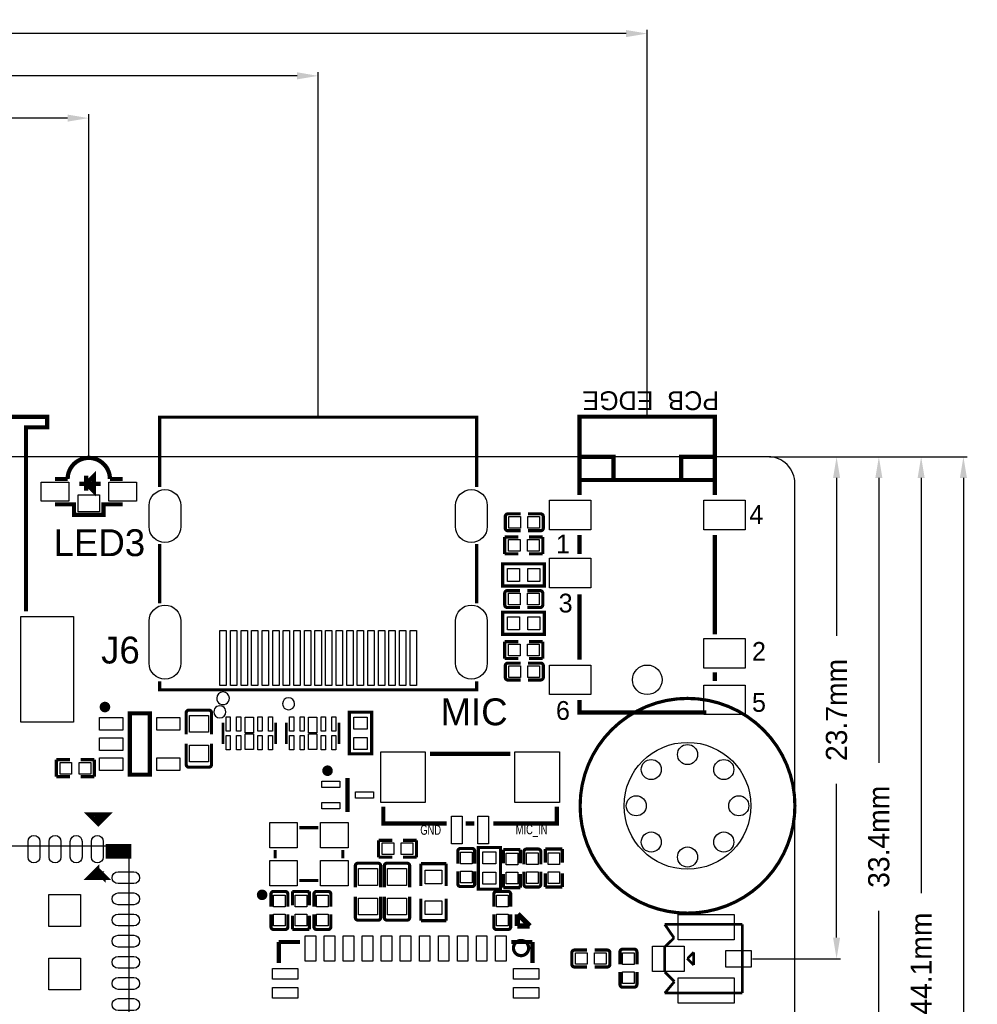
# Model space of a CAD drawing. Extents: x -9 to 263, y -9 to 91.
# Tile 9 of 16: x 68 to 114, y 44 to 91. Entities that reach past the tile are written whole.
import ezdxf
from ezdxf.enums import TextEntityAlignment as Align

# ---------------------------------------------------------------- set-up
doc = ezdxf.new("R2010")
doc.units = 0
doc.header["$MEASUREMENT"] = 0
doc.layers.get('0').update_dxf_attribs({"linetype": 'CONTINUOUS'})
doc.layers.get('Defpoints').update_dxf_attribs({"linetype": 'CONTINUOUS'})
for name, color, linetype in [('OUTLINE', 6, 'CONTINUOUS'), ('SILKSCREEN_TOP', 7, 'CONTINUOUS'), ('TOP', 3, 'CONTINUOUS')]:
    doc.layers.add(name, color=color, linetype=linetype)
doc.dimstyles.get("Standard").update_dxf_attribs({"dimtxt": 0.18, "dimasz": 0.18, "dimexe": 0.18, "dimexo": 0.0625, "dimgap": 0.09, "dimtad": 0, "dimtih": 1, "dimtoh": 1, "dimdec": 4, "dimzin": 0, "dimdsep": 46, "dimtxsty": 'STANDARD', "dimcen": 0.09, "dimadec": 0, "dimazin": 0, "dimtfac": 1, "dimtdec": 4, "dimtofl": 0, "dimtmove": 0, "dimatfit": 3, "dimfxl": 1, "dimtolj": 1, "dimtzin": 0, "dimarcsym": 0})

# ---------------------------------------------------------------- blocks, each defined once
blk = doc.blocks.new('*D20')
at = {"color": 0, "linetype": 'Continuous', "lineweight": -2, "transparency": 16777216}
for p, q in [((0, 68.769), (0, 86.18)), ((71.628, 69.988), (71.628, 86.18)), ((1, 86), (26.667, 86)), ((70.628, 86), (33.333, 86))]:
    blk.add_line(p, q, dxfattribs=at)
at = {"color": 0, "linetype": 'Continuous', "transparency": 16777216}
for points in [[(1, 86.167), (1, 85.833), (0, 86)], [(70.628, 86.167), (70.628, 85.833), (71.628, 86)]]:
    blk.add_solid(points, dxfattribs=at)
at = {"layer": 'Defpoints', "color": 0, "linetype": 'Continuous', "transparency": 16777216}
for p in [(71.628, 86), (71.628, 69.926), (0, 68.707)]:
    blk.add_point(p, dxfattribs=at)
at = {"color": 0, "linetype": 'Continuous', "transparency": 16777216, "insert": (30, 86), "char_height": 1, "attachment_point": 5}
blk.add_mtext('\\A1;71.6mm', dxfattribs=at)
blk = doc.blocks.new('*D21')
at = {"color": 0, "linetype": 'Continuous', "lineweight": -2, "transparency": 16777216}
for p, q in [((0, 68.769), (0, 88.18)), ((82.478, 71.915), (82.478, 88.18)), ((1, 88), (32.5, 88)), ((81.478, 88), (39.5, 88))]:
    blk.add_line(p, q, dxfattribs=at)
at = {"color": 0, "linetype": 'Continuous', "transparency": 16777216}
for points in [[(1, 88.167), (1, 87.833), (0, 88)], [(81.478, 88.167), (81.478, 87.833), (82.478, 88)]]:
    blk.add_solid(points, dxfattribs=at)
at = {"layer": 'Defpoints', "color": 0, "linetype": 'Continuous', "transparency": 16777216}
for p in [(82.478, 88), (82.478, 71.852), (0, 68.707)]:
    blk.add_point(p, dxfattribs=at)
at = {"color": 0, "linetype": 'Continuous', "transparency": 16777216, "insert": (36, 88), "char_height": 1, "attachment_point": 5}
blk.add_mtext('\\A1;82.5mm', dxfattribs=at)
blk = doc.blocks.new('*D22')
at = {"color": 0, "linetype": 'Continuous', "lineweight": -2, "transparency": 16777216}
for p, q in [((0, 68.769), (0, 90.18)), ((1, 90), (38.583, 90)), ((97.044, 90), (45.417, 90)), ((98.044, 71.939), (98.044, 90.18))]:
    blk.add_line(p, q, dxfattribs=at)
at = {"color": 0, "linetype": 'Continuous', "transparency": 16777216}
for points in [[(1, 90.167), (1, 89.833), (0, 90)], [(97.044, 90.167), (97.044, 89.833), (98.044, 90)]]:
    blk.add_solid(points, dxfattribs=at)
at = {"layer": 'Defpoints', "color": 0, "linetype": 'Continuous', "transparency": 16777216}
for p in [(98.044, 90), (98.044, 71.877), (0, 68.707)]:
    blk.add_point(p, dxfattribs=at)
at = {"color": 0, "linetype": 'Continuous', "transparency": 16777216, "insert": (42, 90), "char_height": 1, "attachment_point": 5}
blk.add_mtext('\\A1;98.0mm', dxfattribs=at)
blk = doc.blocks.new('*D32')
at = {"color": 0, "linetype": 'Continuous', "lineweight": -2, "transparency": 16777216}
for p, q in [((103.822, 69.977), (107.18, 69.977)), ((107, 68.977), (107, 61.5)), ((107, 47.228), (107, 54.5)), ((103.025, 46.228), (107.18, 46.228))]:
    blk.add_line(p, q, dxfattribs=at)
at = {"color": 0, "linetype": 'Continuous', "transparency": 16777216}
for points in [[(106.833, 68.977), (107.167, 68.977), (107, 69.977)], [(106.833, 47.228), (107.167, 47.228), (107, 46.228)]]:
    blk.add_solid(points, dxfattribs=at)
at = {"layer": 'Defpoints', "color": 0, "linetype": 'Continuous', "transparency": 16777216}
for p in [(103.759, 69.977), (102.963, 46.228), (107, 46.228)]:
    blk.add_point(p, dxfattribs=at)
at = {"color": 0, "linetype": 'Continuous', "transparency": 16777216, "insert": (107, 58), "char_height": 1, "attachment_point": 5, "rotation": 90}
blk.add_mtext('\\A1;23.7mm', dxfattribs=at)
blk = doc.blocks.new('*D33')
at = {"color": 0, "linetype": 'Continuous', "lineweight": -2, "transparency": 16777216}
for p, q in [((103.822, 69.977), (109.18, 69.977)), ((109, 68.977), (109, 55.5)), ((109, 37.576), (109, 48.5)), ((104.997, 36.576), (109.18, 36.576))]:
    blk.add_line(p, q, dxfattribs=at)
at = {"color": 0, "linetype": 'Continuous', "transparency": 16777216}
for points in [[(108.833, 68.977), (109.167, 68.977), (109, 69.977)], [(108.833, 37.576), (109.167, 37.576), (109, 36.576)]]:
    blk.add_solid(points, dxfattribs=at)
at = {"layer": 'Defpoints', "color": 0, "linetype": 'Continuous', "transparency": 16777216}
for p in [(103.759, 69.977), (109, 69.977), (104.935, 36.576)]:
    blk.add_point(p, dxfattribs=at)
at = {"color": 0, "linetype": 'Continuous', "transparency": 16777216, "insert": (109, 52), "char_height": 1, "attachment_point": 5, "rotation": 90}
blk.add_mtext('\\A1;33.4mm', dxfattribs=at)
blk = doc.blocks.new('*D34')
at = {"color": 0, "linetype": 'Continuous', "lineweight": -2, "transparency": 16777216}
for p, q in [((103.822, 69.977), (111.18, 69.977)), ((111, 68.977), (111, 49.333)), ((111, 26.908), (111, 42.667)), ((104.997, 25.908), (111.18, 25.908))]:
    blk.add_line(p, q, dxfattribs=at)
at = {"color": 0, "linetype": 'Continuous', "transparency": 16777216}
for points in [[(110.833, 68.977), (111.167, 68.977), (111, 69.977)], [(110.833, 26.908), (111.167, 26.908), (111, 25.908)]]:
    blk.add_solid(points, dxfattribs=at)
at = {"layer": 'Defpoints', "color": 0, "linetype": 'Continuous', "transparency": 16777216}
for p in [(103.759, 69.977), (104.935, 25.908), (111, 25.908)]:
    blk.add_point(p, dxfattribs=at)
at = {"color": 0, "linetype": 'Continuous', "transparency": 16777216, "insert": (111, 46), "char_height": 1, "attachment_point": 5, "rotation": 90}
blk.add_mtext('\\A1;44.1mm', dxfattribs=at)
blk = doc.blocks.new('*D35')
at = {"color": 0, "linetype": 'Continuous', "lineweight": -2, "transparency": 16777216}
for p, q in [((103.822, 69.977), (113.18, 69.977)), ((113, 68.977), (113, 43.5)), ((113, 16.24), (113, 36.5)), ((104.997, 15.24), (113.18, 15.24))]:
    blk.add_line(p, q, dxfattribs=at)
at = {"color": 0, "linetype": 'Continuous', "transparency": 16777216}
for points in [[(112.833, 68.977), (113.167, 68.977), (113, 69.977)], [(112.833, 16.24), (113.167, 16.24), (113, 15.24)]]:
    blk.add_solid(points, dxfattribs=at)
at = {"layer": 'Defpoints', "color": 0, "linetype": 'Continuous', "transparency": 16777216}
for p in [(103.759, 69.977), (104.935, 15.24), (113, 15.24)]:
    blk.add_point(p, dxfattribs=at)
at = {"color": 0, "linetype": 'Continuous', "transparency": 16777216, "insert": (113, 40), "char_height": 1, "attachment_point": 5, "rotation": 90}
blk.add_mtext('\\A1;54.7mm', dxfattribs=at)

msp = doc.modelspace()

# ---------------------------------------------------------------- linework, layer by layer
at = {"layer": 'OUTLINE'}
msp.add_lwpolyline([(1.27, 0), (103.759, 0, 0.414214), (105.029, 1.27), (105.029, 68.707, 0.414214), (103.759, 69.977), (1.27, 69.977, 0.414214), (0, 68.707), (0, 1.27, 0.414214), (1.27, 0)], format="xyb", dxfattribs=at)
at = {"layer": 'OUTLINE', "const_width": 0.199898}
msp.add_lwpolyline([(94.844108, 69.977), (96.444054, 69.977), (96.444054, 68.876926), (99.643946, 68.876926), (99.643946, 69.977), (101.243892, 69.977)], dxfattribs=at)
at = {"layer": 'SILKSCREEN_TOP'}
for points, const_width in [([(68.657013, 62.668988), (68.657013, 71.368996), (69.657011, 71.368996), (69.657011, 71.868995), (55.057015, 71.868995), (55.057015, 71.368996), (56.057013, 71.368996), (56.057013, 62.668988)], 0.2), ([(74.978006, 68.552009), (74.978006, 71.852003), (89.978001, 71.852003), (89.978001, 68.552009)], 0.150012), ([(101.243892, 68.176902), (101.243892, 71.87692), (94.844108, 71.87692), (94.844108, 68.176902)], 0.199898), ([(70.028003, 68.925999), (70.628002, 68.925999)], 0.2), ([(71.503997, 69.083199), (71.503997, 68.702199), (71.859597, 68.346599), (71.859597, 69.057799), (71.503997, 68.702199), (71.503997, 68.371999)], 0.2032), ([(73.227997, 68.925999), (72.627998, 68.925999)], 0.2), ([(94.844108, 68.876926), (101.243892, 68.876926)], 0.199898), ([(71.173797, 68.702199), (72.189797, 68.702199)], 0.2032), ([(73.227997, 67.726001), (72.327999, 67.726001), (72.327999, 67.226002), (70.928001, 67.226002), (70.928001, 67.726001), (70.028003, 67.726001)], 0.2), ([(91.327503, 66.605201), (91.327503, 67.151504)], 0.150012), ([(91.454503, 67.278504), (92.052089, 67.278504)], 0.150012), ([(93.000297, 67.278504), (92.402609, 67.278504)], 0.150012), ([(93.127297, 67.151504), (93.127297, 66.605201)], 0.150012), ([(91.952089, 66.185999), (91.302103, 66.185999)], 0.150089), ([(91.302103, 66.185999), (91.302103, 65.386001)], 0.150089), ([(91.454503, 66.478201), (92.052089, 66.478201)], 0.150012), ([(93.000297, 66.478201), (92.402609, 66.478201)], 0.150012), ([(92.451911, 66.185999), (93.101897, 66.185999)], 0.150089), ([(93.101897, 66.185999), (93.101897, 65.386001)], 0.150089), ([(94.844108, 66.276982), (94.844108, 65.37706)], 0.199898), ([(101.243892, 61.576966), (101.243892, 66.276982)], 0.199898), ([(74.978006, 63.051995), (74.978006, 65.852015)], 0.150012), ([(89.978001, 63.051995), (89.978001, 65.852015)], 0.150012), ([(91.302103, 65.386001), (91.952089, 65.386001)], 0.150089), ([(93.101897, 65.386001), (92.451911, 65.386001)], 0.150089), ([(93.126992, 63.864007), (91.202002, 63.864007), (91.202002, 64.913993), (93.177004, 64.913993), (93.177004, 63.864007), (93.126992, 63.864007)], 0.150012), ([(91.302103, 62.973001), (91.302103, 63.519304)], 0.150012), ([(91.429103, 63.646304), (92.026689, 63.646304)], 0.150012), ([(92.974897, 63.646304), (92.377209, 63.646304)], 0.150012), ([(93.101897, 63.519304), (93.101897, 62.973001)], 0.150012), ([(94.844108, 63.476886), (94.844108, 60.37707)], 0.199898), ([(91.429103, 62.846001), (92.026689, 62.846001)], 0.150012), ([(92.974897, 62.846001), (92.377209, 62.846001)], 0.150012), ([(93.126992, 61.578007), (91.202002, 61.578007), (91.202002, 62.627993), (93.177004, 62.627993), (93.177004, 61.578007), (93.126992, 61.578007)], 0.150012), ([(91.302103, 60.433001), (91.302103, 61.232999)], 0.150089), ([(91.302103, 61.232999), (91.952089, 61.232999)], 0.150089), ([(93.101897, 61.232999), (92.451911, 61.232999)], 0.150089), ([(93.101897, 60.433001), (93.101897, 61.232999)], 0.150089), ([(91.952089, 60.433001), (91.302103, 60.433001)], 0.150089), ([(91.327503, 59.544001), (91.327503, 60.090304)], 0.150012), ([(91.454503, 60.217304), (92.052089, 60.217304)], 0.150012), ([(93.000297, 60.217304), (92.402609, 60.217304)], 0.150012), ([(92.451911, 60.433001), (93.101897, 60.433001)], 0.150089), ([(93.127297, 60.090304), (93.127297, 59.544001)], 0.150012), ([(101.243892, 59.377072), (101.243892, 59.777122)], 0.199898), ([(74.978006, 59.352002), (74.978006, 58.952003), (89.978001, 58.952003), (89.978001, 59.352002)], 0.150012), ([(91.454503, 59.417001), (92.052089, 59.417001)], 0.150012), ([(93.000297, 59.417001), (92.402609, 59.417001)], 0.150012), ([(94.844108, 58.476896), (94.844108, 57.876948), (100.844096, 57.876948)], 0.199898), ([(73.565995, 54.93799), (73.565995, 57.83801), (74.516005, 57.83801), (74.516005, 54.93799), (73.565995, 54.93799)], 0.2), ([(76.23556, 57.86374), (76.23556, 56.854344)], 0.150114), ([(76.36256, 57.99074), (77.30744, 57.99074)], 0.150114), ([(77.43444, 57.86374), (77.43444, 56.854344)], 0.150114), ([(83.955407, 55.971008), (83.955407, 57.895998), (85.005393, 57.895998), (85.005393, 55.920996), (83.955407, 55.920996), (83.955407, 55.971008)], 0.150012), ([(77.972717, 57.396101), (77.972717, 56.396103)], 0.127), ([(80.472509, 57.396101), (80.472509, 56.396103)], 0.127), ([(80.969891, 57.396101), (80.969891, 56.396103)], 0.127), ([(83.469709, 57.396101), (83.469709, 56.396103)], 0.127), ([(76.23556, 55.42026), (76.23556, 56.412892)], 0.150114), ([(77.43444, 55.42026), (77.43444, 56.412892)], 0.150114), ([(91.561996, 55.923993), (87.762004, 55.923993)], 0.2), ([(70.743089, 55.644999), (70.093103, 55.644999)], 0.150089), ([(70.093103, 55.644999), (70.093103, 54.845001)], 0.150089), ([(71.242911, 55.644999), (71.892897, 55.644999)], 0.150089), ([(71.892897, 55.644999), (71.892897, 54.845001)], 0.150089), ([(77.30744, 55.29326), (76.36256, 55.29326)], 0.150114), ([(70.093103, 54.845001), (70.743089, 54.845001)], 0.150089), ([(71.892897, 54.845001), (71.242911, 54.845001)], 0.150089), ([(83.8708, 53.175002), (83.8708, 54.774998)], 0.2), ([(72.08299, 52.612011), (72.533002, 53.062022), (71.733004, 53.062022), (71.733004, 52.962023), (72.08299, 52.612011), (72.333002, 52.862023), (72.333002, 53.01201), (72.28299, 53.062022), (71.633004, 53.062022), (71.882991, 52.81201), (72.133003, 52.81201), (72.233003, 52.91201), (72.233003, 52.962023), (71.882991, 52.962023)], 0.2), ([(88.562002, 52.623999), (85.562008, 52.623999), (85.562008, 53.423998)], 0.2), ([(93.761992, 53.423998), (93.761992, 52.623999), (90.761998, 52.623999)], 0.2), ([(89.861898, 52.623999), (89.461899, 52.623999)], 0.2), ([(81.591988, 52.43101), (82.492012, 52.43101)], 0.150012), ([(85.333103, 51.035001), (85.333103, 51.834999)], 0.150089), ([(85.333103, 51.834999), (85.983089, 51.834999)], 0.150089), ([(87.132897, 51.834999), (86.482911, 51.834999)], 0.150089), ([(87.132897, 51.035001), (87.132897, 51.834999)], 0.150089), ([(73.533, 51.062001), (73.533, 51.562), (72.533002, 51.562), (72.533002, 51.062001), (73.533, 51.062001), (73.533, 51.162001), (72.533002, 51.162001), (72.533002, 51.262001), (73.533, 51.262001), (73.533, 51.362), (72.533002, 51.362), (72.533002, 51.462), (73.533, 51.462), (73.533, 51.562), (72.533002, 51.562), (72.533002, 51.062001), (73.533, 51.062001), (73.533, 51.562), (73.433, 51.562), (73.433, 51.062001), (73.533, 51.062001), (73.533, 51.562), (73.333, 51.562), (73.333, 51.062001), (73.233001, 51.062001), (73.233001, 51.562), (73.133001, 51.562), (73.133001, 51.062001), (73.033001, 51.062001), (73.033001, 51.562), (72.933001, 51.562), (72.933001, 51.062001), (72.833001, 51.062001), (72.833001, 51.562), (72.733002, 51.562), (72.733002, 51.062001), (72.633002, 51.062001), (72.633002, 51.562), (72.533002, 51.562), (72.533002, 51.062001)], 0.2), ([(80.442003, 50.981), (80.442003, 51.381)], 0.150012), ([(83.641997, 50.981), (83.641997, 51.381)], 0.150012), ([(89.083896, 51.318897), (89.083896, 50.721209)], 0.150012), ([(89.210896, 51.445897), (89.757199, 51.445897)], 0.150012), ([(89.884199, 51.318897), (89.884199, 50.721209)], 0.150012), ([(91.101393, 51.445592), (91.101393, 49.520602), (90.051407, 49.520602), (90.051407, 51.495604), (91.101393, 51.495604), (91.101393, 51.445592)], 0.150012), ([(92.043199, 51.395097), (91.243201, 51.395097)], 0.150089), ([(91.243201, 51.395097), (91.243201, 50.745111)], 0.150089), ([(92.043199, 50.745111), (92.043199, 51.395097)], 0.150089), ([(92.208401, 51.293497), (92.208401, 50.695911)], 0.150012), ([(92.335401, 51.420497), (92.881704, 51.420497)], 0.150012), ([(93.008704, 51.293497), (93.008704, 50.695911)], 0.150012), ([(93.224401, 50.770511), (93.224401, 51.420497)], 0.150089), ([(93.224401, 51.420497), (94.024399, 51.420497)], 0.150089), ([(94.024399, 51.420497), (94.024399, 50.770511)], 0.150089), ([(84.36356, 50.75174), (85.30844, 50.75174)], 0.150114), ([(85.983089, 51.035001), (85.333103, 51.035001)], 0.150089), ([(85.73516, 50.75174), (86.68004, 50.75174)], 0.150114), ([(86.482911, 51.035001), (87.132897, 51.035001)], 0.150089), ([(87.334852, 49.677574), (87.334852, 50.72761)], 0.150114), ([(87.334852, 50.72761), (88.534748, 50.72761)], 0.150114), ([(88.534748, 50.72761), (88.534748, 49.677574)], 0.150114), ([(72.033003, 50.462002), (72.433002, 50.062003), (71.633004, 50.062003), (72.033003, 50.462002), (72.333002, 50.162003), (72.333002, 50.062003), (72.033003, 50.362002), (72.033003, 50.462002), (71.833003, 50.262003), (71.833003, 50.062003), (71.933003, 50.062003), (72.133003, 50.262003), (71.833003, 50.262003), (71.733004, 50.162003), (71.833003, 50.062003), (72.433002, 50.062003), (72.033003, 50.462002), (71.633004, 50.062003), (71.733004, 50.062003), (72.033003, 50.362002), (72.133003, 50.262003), (72.133003, 50.062003)], 0.2), ([(84.23656, 50.62474), (84.23656, 49.615344)], 0.150114), ([(85.43544, 50.62474), (85.43544, 49.615344)], 0.150114), ([(85.60816, 50.62474), (85.60816, 49.615344)], 0.150114), ([(86.80704, 50.62474), (86.80704, 49.615344)], 0.150114), ([(89.083896, 49.773103), (89.083896, 50.370689)], 0.150012), ([(89.884199, 49.773103), (89.884199, 50.370689)], 0.150012), ([(91.243201, 49.595303), (91.243201, 50.245289)], 0.150089), ([(92.043199, 50.245289), (92.043199, 49.595303)], 0.150089), ([(92.208401, 49.747703), (92.208401, 50.345391)], 0.150012), ([(93.008704, 49.747703), (93.008704, 50.345391)], 0.150012), ([(93.224401, 50.270689), (93.224401, 49.620703)], 0.150089), ([(94.024399, 49.620703), (94.024399, 50.270689)], 0.150089), ([(81.591988, 49.93099), (82.492012, 49.93099)], 0.150012), ([(80.372001, 49.413897), (80.918304, 49.413897)], 0.150012), ([(82.060999, 49.413897), (81.261001, 49.413897)], 0.150089), ([(81.261001, 49.413897), (81.261001, 48.763911)], 0.150089), ([(82.060999, 48.763911), (82.060999, 49.413897)], 0.150089), ([(82.404001, 49.413897), (82.950304, 49.413897)], 0.150012), ([(89.757199, 49.646103), (89.210896, 49.646103)], 0.150012), ([(90.912696, 49.413897), (91.458999, 49.413897)], 0.150012), ([(92.043199, 49.595303), (91.243201, 49.595303)], 0.150089), ([(92.881704, 49.620703), (92.335401, 49.620703)], 0.150012), ([(93.224401, 49.620703), (94.024399, 49.620703)], 0.150089), ([(80.245001, 49.286897), (80.245001, 48.689311)], 0.150012), ([(81.045304, 49.286897), (81.045304, 48.689311)], 0.150012), ([(82.277001, 49.286897), (82.277001, 48.689311)], 0.150012), ([(83.077304, 49.286897), (83.077304, 48.689311)], 0.150012), ([(84.23656, 48.18126), (84.23656, 49.173892)], 0.150114), ([(85.43544, 48.18126), (85.43544, 49.173892)], 0.150114), ([(85.60816, 48.18126), (85.60816, 49.173892)], 0.150114), ([(86.80704, 48.18126), (86.80704, 49.173892)], 0.150114), ([(87.334852, 49.077626), (87.334852, 48.02759)], 0.150114), ([(88.534748, 48.02759), (88.534748, 49.077626)], 0.150114), ([(90.785696, 49.286897), (90.785696, 48.689209)], 0.150012), ([(91.585999, 49.286897), (91.585999, 48.689209)], 0.150012), ([(91.901467, 48.333533), (91.901543, 47.775698)], 0.249911), ([(92.489706, 47.775571), (91.916606, 48.348671)], 0.249911), ([(80.245001, 47.741103), (80.245001, 48.338791)], 0.150012), ([(81.045304, 47.741103), (81.045304, 48.338791)], 0.150012), ([(81.261001, 47.614103), (81.261001, 48.264089)], 0.150089), ([(82.060999, 48.264089), (82.060999, 47.614103)], 0.150089), ([(82.277001, 47.741103), (82.277001, 48.338791)], 0.150012), ([(83.077304, 47.741103), (83.077304, 48.338791)], 0.150012), ([(85.30844, 48.05426), (84.36356, 48.05426)], 0.150114), ([(86.68004, 48.05426), (85.73516, 48.05426)], 0.150114), ([(87.334852, 48.02759), (88.534748, 48.02759)], 0.150114), ([(90.785696, 47.741103), (90.785696, 48.338689)], 0.150012), ([(91.585999, 47.741103), (91.585999, 48.338689)], 0.150012), ([(91.922092, 48.315905), (91.922092, 48.294493)], 0.249911), ([(80.918304, 47.614103), (80.372001, 47.614103)], 0.150012), ([(82.060999, 47.614103), (81.261001, 47.614103)], 0.150089), ([(82.950304, 47.614103), (82.404001, 47.614103)], 0.150012), ([(91.458999, 47.614103), (90.912696, 47.614103)], 0.150012), ([(91.901543, 47.775698), (92.489706, 47.775571)], 0.249911), ([(98.874301, 47.85299), (102.538022, 47.85299)], 0.127), ([(99.311714, 47.212682), (98.874301, 47.85299)], 0.127), ([(102.538022, 47.85299), (102.538022, 44.602984)], 0.127), ([(81.613985, 47.021013), (80.613987, 47.021013)], 0.199898), ([(80.613987, 47.021013), (80.613987, 46.021015)], 0.199898), ([(91.61399, 47.021013), (92.613988, 47.021013)], 0.199898), ([(92.613988, 47.021013), (92.613988, 46.021015)], 0.199898), ([(98.874301, 46.792286), (99.311714, 47.212682)], 0.127), ([(94.477103, 45.967701), (94.477078, 46.514004)], 0.150012), ([(94.604078, 46.641004), (95.201715, 46.641004)], 0.150012), ([(96.149922, 46.641004), (95.552235, 46.641004)], 0.150012), ([(96.276922, 46.514004), (96.276897, 45.967701)], 0.150012), ([(96.755001, 46.556397), (96.755001, 45.958811)], 0.150012), ([(96.882001, 46.683397), (97.428304, 46.683397)], 0.150012), ([(97.555304, 46.556397), (97.555304, 45.958811)], 0.150012), ([(98.874301, 45.602982), (98.874301, 46.792286)], 0.127), ([(99.967618, 46.2566), (100.247018, 46.536)], 0.127), ([(100.247018, 46.536), (100.247018, 45.9264)], 0.127), ([(99.929518, 46.2439), (99.967618, 46.2439)], 0.127), ([(100.247018, 45.9264), (99.929518, 46.2439)], 0.127), ([(94.604103, 45.840701), (95.201689, 45.840701)], 0.150012), ([(96.149897, 45.840701), (95.552209, 45.840701)], 0.150012), ([(96.755001, 45.010603), (96.755001, 45.608291)], 0.150012), ([(97.555304, 45.010603), (97.555304, 45.608291)], 0.150012), ([(99.3283, 45.148983), (98.874301, 45.602982)], 0.127), ([(98.874301, 44.602984), (99.3283, 45.148983)], 0.127), ([(97.428304, 44.883603), (96.882001, 44.883603)], 0.150012), ([(102.538022, 44.602984), (98.874301, 44.602984)], 0.127)]:
    msp.add_lwpolyline(points, dxfattribs=dict(at, const_width=const_width))
for points, const_width in [([(72.627998, 68.925999, 1), (70.628002, 68.925999)], 0.2), ([(91.327503, 67.151504, -0.414253), (91.454503, 67.278504)], 0.150012), ([(93.000297, 67.278504, -0.414253), (93.127297, 67.151504)], 0.150012), ([(91.454503, 66.478201, -0.414331), (91.327503, 66.605201)], 0.150012), ([(93.127297, 66.605201, -0.414331), (93.000297, 66.478201)], 0.150012), ([(91.302103, 63.519304, -0.414253), (91.429103, 63.646304)], 0.150012), ([(92.974897, 63.646304, -0.414253), (93.101897, 63.519304)], 0.150012), ([(91.429103, 62.846001, -0.414331), (91.302103, 62.973001)], 0.150012), ([(93.101897, 62.973001, -0.414331), (92.974897, 62.846001)], 0.150012), ([(91.327503, 60.090304, -0.414253), (91.454503, 60.217304)], 0.150012), ([(93.000297, 60.217304, -0.414253), (93.127297, 60.090304)], 0.150012), ([(91.454503, 59.417001, -0.414331), (91.327503, 59.544001)], 0.150012), ([(93.127297, 59.544001, -0.414331), (93.000297, 59.417001)], 0.150012), ([(72.516009, 58.138009, 1.000028), (72.265997, 58.137984, 0.999972), (72.516009, 58.138009)], 0.250012), ([(99.949, 58.547, -0.414213), (105.029, 53.467, -0.414214), (99.949, 48.387, -0.414214), (94.869, 53.467, -0.414213), (99.949, 58.547)], 0.1524), ([(76.23556, 57.86374, -0.414214), (76.36256, 57.99074)], 0.150114), ([(77.30744, 57.99074, -0.414214), (77.43444, 57.86374)], 0.150114), ([(76.36256, 55.29326, -0.414214), (76.23556, 55.42026)], 0.150114), ([(77.43444, 55.42026, -0.414214), (77.30744, 55.29326)], 0.150114), ([(83.045808, 55.12501, 1.000018), (82.795796, 55.124985, 0.999982), (83.045808, 55.12501)], 0.250012), ([(89.083896, 51.318897, -0.414253), (89.210896, 51.445897)], 0.150012), ([(89.757199, 51.445897, -0.414331), (89.884199, 51.318897)], 0.150012), ([(92.208401, 51.293497, -0.414331), (92.335401, 51.420497)], 0.150012), ([(92.881704, 51.420497, -0.414253), (93.008704, 51.293497)], 0.150012), ([(84.23656, 50.62474, -0.414214), (84.36356, 50.75174)], 0.150114), ([(85.30844, 50.75174, -0.414214), (85.43544, 50.62474)], 0.150114), ([(85.60816, 50.62474, -0.414214), (85.73516, 50.75174)], 0.150114), ([(86.68004, 50.75174, -0.414214), (86.80704, 50.62474)], 0.150114), ([(89.210896, 49.646103, -0.414253), (89.083896, 49.773103)], 0.150012), ([(89.884199, 49.773103, -0.414331), (89.757199, 49.646103)], 0.150012), ([(79.950996, 49.254004, 0.999971), (79.701009, 49.254004, 1.000029), (79.950996, 49.254004)], 0.250012), ([(80.245001, 49.286897, -0.414331), (80.372001, 49.413897)], 0.150012), ([(80.918304, 49.413897, -0.414253), (81.045304, 49.286897)], 0.150012), ([(82.277001, 49.286897, -0.414331), (82.404001, 49.413897)], 0.150012), ([(82.950304, 49.413897, -0.414253), (83.077304, 49.286897)], 0.150012), ([(90.785696, 49.286897, -0.414253), (90.912696, 49.413897)], 0.150012), ([(91.458999, 49.413897, -0.414331), (91.585999, 49.286897)], 0.150012), ([(92.335401, 49.620703, -0.414331), (92.208401, 49.747703)], 0.150012), ([(93.008704, 49.747703, -0.414253), (92.881704, 49.620703)], 0.150012), ([(84.36356, 48.05426, -0.414214), (84.23656, 48.18126)], 0.150114), ([(85.43544, 48.18126, -0.414214), (85.30844, 48.05426)], 0.150114), ([(85.73516, 48.05426, -0.414214), (85.60816, 48.18126)], 0.150114), ([(86.80704, 48.18126, -0.414214), (86.68004, 48.05426)], 0.150114), ([(80.372001, 47.614103, -0.414331), (80.245001, 47.741103)], 0.150012), ([(81.045304, 47.741103, -0.414253), (80.918304, 47.614103)], 0.150012), ([(82.404001, 47.614103, -0.414331), (82.277001, 47.741103)], 0.150012), ([(83.077304, 47.741103, -0.414253), (82.950304, 47.614103)], 0.150012), ([(90.912696, 47.614103, -0.414253), (90.785696, 47.741103)], 0.150012), ([(91.585999, 47.741103, -0.414331), (91.458999, 47.614103)], 0.150012), ([(92.434207, 46.736, 1.000016), (91.715768, 46.736, 0.999984), (92.434207, 46.736)], 0.1524), ([(94.477078, 46.514004, -0.414214), (94.604078, 46.641004)], 0.150012), ([(96.149922, 46.641004, -0.414214), (96.276922, 46.514004)], 0.150012), ([(96.755001, 46.556397, -0.414331), (96.882001, 46.683397)], 0.150012), ([(97.428304, 46.683397, -0.414253), (97.555304, 46.556397)], 0.150012), ([(94.604103, 45.840701, -0.414331), (94.477103, 45.967701)], 0.150012), ([(96.276897, 45.967701, -0.414331), (96.149897, 45.840701)], 0.150012), ([(96.882001, 44.883603, -0.414331), (96.755001, 45.010603)], 0.150012), ([(97.555304, 45.010603, -0.414253), (97.428304, 44.883603)], 0.150012)]:
    msp.add_lwpolyline(points, format="xyb", dxfattribs=dict(at, const_width=const_width))
for points in [[(78.277999, 58.552004, 1), (77.678, 58.552005, 1)], [(81.360797, 58.293, 1), (80.79281, 58.292986, 1)], [(78.109623, 57.912, 1), (77.5416, 57.911986, 1)]]:
    msp.add_lwpolyline(points, format="xyb", close=True, dxfattribs=at)
msp.add_lwpolyline([(73.533, 51.562), (23.495, 51.562), (23.495, 11.557), (73.533, 11.557), (73.533, 51.562)], dxfattribs=at)
at = {"layer": 'TOP'}
for points in [[(70.678002, 68.775999), (70.678002, 67.876001), (69.378005, 67.876001), (69.378005, 68.775999)], [(73.877995, 68.775999), (73.877995, 67.876001), (72.577998, 67.876001), (72.577998, 68.775999)], [(72.127999, 68.175988), (72.127999, 67.375989), (71.128001, 67.375989), (71.128001, 68.175988)], [(95.373444, 66.528442), (93.417644, 66.528442), (93.417644, 67.925442), (95.373444, 67.925442)], [(102.670102, 66.528442), (100.714302, 66.528442), (100.714302, 67.925442), (102.670102, 67.925442)], [(92.052318, 67.153206), (92.052318, 66.603194), (91.502306, 66.603194), (91.502306, 67.153206)], [(92.952494, 67.153206), (92.952494, 66.603194), (92.402482, 66.603194), (92.402482, 67.153206)], [(91.476906, 65.510994), (91.476906, 66.061006), (92.026918, 66.061006), (92.026918, 65.510994)], [(92.377082, 65.510994), (92.377082, 66.061006), (92.927094, 66.061006), (92.927094, 65.510994)], [(95.373444, 63.778384), (93.417644, 63.778384), (93.417644, 65.175384), (95.373444, 65.175384)], [(91.43699, 64.698994), (92.006991, 64.698994), (92.006991, 64.079006), (91.43699, 64.079006)], [(92.397008, 64.698994), (92.96701, 64.698994), (92.96701, 64.079006), (92.397008, 64.079006)], [(92.026918, 63.521006), (92.026918, 62.970994), (91.476906, 62.970994), (91.476906, 63.521006)], [(92.927094, 63.521006), (92.927094, 62.970994), (92.377082, 62.970994), (92.377082, 63.521006)], [(70.907008, 62.419001), (70.907008, 57.419011), (68.407013, 57.419011), (68.407013, 62.419001)], [(91.43699, 62.412994), (92.006991, 62.412994), (92.006991, 61.793006), (91.43699, 61.793006)], [(92.397008, 62.412994), (92.96701, 62.412994), (92.96701, 61.793006), (92.397008, 61.793006)], [(77.827988, 59.152053), (77.827988, 61.751947), (78.127987, 61.751947), (78.127987, 59.152053)], [(78.328088, 59.152053), (78.328088, 61.751947), (78.628088, 61.751947), (78.628088, 59.152053)], [(78.827986, 59.152053), (78.827986, 61.751947), (79.127985, 61.751947), (79.127985, 59.152053)], [(79.328086, 59.152053), (79.328086, 61.751947), (79.628086, 61.751947), (79.628086, 59.152053)], [(79.827984, 59.152053), (79.827984, 61.751947), (80.127983, 61.751947), (80.127983, 59.152053)], [(80.328084, 59.152053), (80.328084, 61.751947), (80.628084, 61.751947), (80.628084, 59.152053)], [(80.827982, 59.152053), (80.827982, 61.751947), (81.127981, 61.751947), (81.127981, 59.152053)], [(81.328082, 59.152053), (81.328082, 61.751947), (81.628082, 61.751947), (81.628082, 59.152053)], [(81.82798, 59.152053), (81.82798, 61.751947), (82.127979, 61.751947), (82.127979, 59.152053)], [(82.32808, 59.152053), (82.32808, 61.751947), (82.62808, 61.751947), (82.62808, 59.152053)], [(82.827978, 59.152053), (82.827978, 61.751947), (83.127977, 61.751947), (83.127977, 59.152053)], [(83.328078, 59.152053), (83.328078, 61.751947), (83.628078, 61.751947), (83.628078, 59.152053)], [(83.827976, 59.152053), (83.827976, 61.751947), (84.127975, 61.751947), (84.127975, 59.152053)], [(84.328076, 59.152053), (84.328076, 61.751947), (84.628076, 61.751947), (84.628076, 59.152053)], [(84.827999, 59.152053), (84.827999, 61.751947), (85.127998, 61.751947), (85.127998, 59.152053)], [(85.3281, 59.152053), (85.3281, 61.751947), (85.628099, 61.751947), (85.628099, 59.152053)], [(85.827997, 59.152053), (85.827997, 61.751947), (86.127996, 61.751947), (86.127996, 59.152053)], [(86.328098, 59.152053), (86.328098, 61.751947), (86.628097, 61.751947), (86.628097, 59.152053)], [(86.827995, 59.152053), (86.827995, 61.751947), (87.127994, 61.751947), (87.127994, 59.152053)], [(92.026918, 61.108006), (92.026918, 60.557994), (91.476906, 60.557994), (91.476906, 61.108006)], [(92.927094, 61.108006), (92.927094, 60.557994), (92.377082, 60.557994), (92.377082, 61.108006)], [(102.670102, 59.978544), (100.714302, 59.978544), (100.714302, 61.375544), (102.670102, 61.375544)], [(92.052318, 60.092006), (92.052318, 59.541994), (91.502306, 59.541994), (91.502306, 60.092006)], [(92.952494, 60.092006), (92.952494, 59.541994), (92.402482, 59.541994), (92.402482, 60.092006)], [(95.373444, 58.72861), (93.417644, 58.72861), (93.417644, 60.12561), (95.373444, 60.12561)], [(102.670102, 57.778396), (100.714302, 57.778396), (100.714302, 59.175396), (102.670102, 59.175396)], [(72.140978, 57.038011), (72.140978, 57.63801), (73.240976, 57.63801), (73.240976, 57.038011)], [(74.840998, 57.038011), (74.840998, 57.63801), (75.940996, 57.63801), (75.940996, 57.038011)], [(76.385001, 57.742023), (77.284999, 57.742023), (77.284999, 56.942025), (76.385001, 56.942025)], [(78.122602, 56.993384), (78.122602, 57.673392), (78.322602, 57.673392), (78.322602, 56.993384)], [(78.622703, 56.993384), (78.622703, 57.673392), (78.822702, 57.673392), (78.822702, 56.993384)], [(79.0226, 56.916193), (79.0226, 57.666204), (79.4226, 57.666204), (79.4226, 56.916193)], [(79.622498, 56.993384), (79.622498, 57.673392), (79.822497, 57.673392), (79.822497, 56.993384)], [(80.122598, 56.993384), (80.122598, 57.673392), (80.322598, 57.673392), (80.322598, 56.993384)], [(81.119802, 56.993384), (81.119802, 57.673392), (81.319802, 57.673392), (81.319802, 56.993384)], [(81.619903, 56.993384), (81.619903, 57.673392), (81.819902, 57.673392), (81.819902, 56.993384)], [(82.0198, 56.916193), (82.0198, 57.666204), (82.4198, 57.666204), (82.4198, 56.916193)], [(82.619698, 56.993384), (82.619698, 57.673392), (82.819697, 57.673392), (82.819697, 56.993384)], [(83.119798, 56.993384), (83.119798, 57.673392), (83.319798, 57.673392), (83.319798, 56.993384)], [(84.790394, 57.66101), (84.790394, 57.091008), (84.170406, 57.091008), (84.170406, 57.66101)], [(79.0226, 56.125796), (79.0226, 56.875807), (79.4226, 56.875807), (79.4226, 56.125796)], [(82.0198, 56.125796), (82.0198, 56.875807), (82.4198, 56.875807), (82.4198, 56.125796)], [(72.140978, 56.088001), (72.140978, 56.687999), (73.240976, 56.687999), (73.240976, 56.088001)], [(78.122602, 56.118608), (78.122602, 56.798616), (78.322602, 56.798616), (78.322602, 56.118608)], [(78.622703, 56.118608), (78.622703, 56.798616), (78.822702, 56.798616), (78.822702, 56.118608)], [(79.622498, 56.118608), (79.622498, 56.798616), (79.822497, 56.798616), (79.822497, 56.118608)], [(80.122598, 56.118608), (80.122598, 56.798616), (80.322598, 56.798616), (80.322598, 56.118608)], [(81.119802, 56.118608), (81.119802, 56.798616), (81.319802, 56.798616), (81.319802, 56.118608)], [(81.619903, 56.118608), (81.619903, 56.798616), (81.819902, 56.798616), (81.819902, 56.118608)], [(82.619698, 56.118608), (82.619698, 56.798616), (82.819697, 56.798616), (82.819697, 56.118608)], [(83.119798, 56.118608), (83.119798, 56.798616), (83.319798, 56.798616), (83.319798, 56.118608)], [(84.790394, 56.700992), (84.790394, 56.13099), (84.170406, 56.13099), (84.170406, 56.700992)], [(76.385001, 56.341975), (77.284999, 56.341975), (77.284999, 55.541977), (76.385001, 55.541977)], [(87.536795, 56.023891), (87.536795, 53.623896), (85.436799, 53.623896), (85.436799, 56.023891)], [(93.886998, 56.023891), (93.886998, 53.623896), (91.787002, 53.623896), (91.787002, 56.023891)], [(70.267906, 54.969994), (70.267906, 55.520006), (70.817918, 55.520006), (70.817918, 54.969994)], [(71.168082, 54.969994), (71.168082, 55.520006), (71.718094, 55.520006), (71.718094, 54.969994)], [(72.140978, 55.13799), (72.140978, 55.737989), (73.240976, 55.737989), (73.240976, 55.13799)], [(74.840998, 55.13799), (74.840998, 55.737989), (75.940996, 55.737989), (75.940996, 55.13799)], [(82.645783, 54.324987), (82.645783, 54.624986), (83.495794, 54.624986), (83.495794, 54.324987)], [(84.24578, 53.824988), (84.24578, 54.124987), (85.095791, 54.124987), (85.095791, 53.824988)], [(82.645783, 53.324989), (82.645783, 53.624988), (83.495794, 53.624988), (83.495794, 53.324989)], [(81.492001, 52.680997), (81.492001, 51.480999), (80.192004, 51.480999), (80.192004, 52.680997)], [(83.891996, 52.680997), (83.891996, 51.480999), (82.591999, 51.480999), (82.591999, 52.680997)], [(89.286906, 52.973999), (89.286906, 51.674001), (88.786907, 51.674001), (88.786907, 52.973999)], [(90.53689, 52.973999), (90.53689, 51.674001), (90.036891, 51.674001), (90.036891, 52.973999)], [(86.057918, 51.710006), (86.057918, 51.159994), (85.507906, 51.159994), (85.507906, 51.710006)], [(86.958094, 51.710006), (86.958094, 51.159994), (86.408082, 51.159994), (86.408082, 51.710006)], [(89.209194, 51.271094), (89.759206, 51.271094), (89.759206, 50.721082), (89.209194, 50.721082)], [(90.266393, 50.715596), (90.266393, 51.285597), (90.886382, 51.285597), (90.886382, 50.715596)], [(92.883406, 50.695682), (92.333394, 50.695682), (92.333394, 51.245694), (92.883406, 51.245694)], [(93.899406, 50.695682), (93.349394, 50.695682), (93.349394, 51.245694), (93.899406, 51.245694)], [(81.492001, 50.881001), (81.492001, 49.681003), (80.192004, 49.681003), (80.192004, 50.881001)], [(83.891996, 50.881001), (83.891996, 49.681003), (82.591999, 49.681003), (82.591999, 50.881001)], [(91.368194, 51.220294), (91.918206, 51.220294), (91.918206, 50.670282), (91.368194, 50.670282)], [(84.386001, 50.503023), (85.285999, 50.503023), (85.285999, 49.703025), (84.386001, 49.703025)], [(85.757601, 50.503023), (86.657599, 50.503023), (86.657599, 49.703025), (85.757601, 49.703025)], [(88.334799, 49.77751), (87.534801, 49.77751), (87.534801, 50.427522), (88.334799, 50.427522)], [(89.209194, 50.370918), (89.759206, 50.370918), (89.759206, 49.820906), (89.209194, 49.820906)], [(90.266393, 49.755577), (90.266393, 50.325579), (90.886382, 50.325579), (90.886382, 49.755577)], [(91.368194, 50.320118), (91.918206, 50.320118), (91.918206, 49.770106), (91.368194, 49.770106)], [(92.883406, 49.795506), (92.333394, 49.795506), (92.333394, 50.345518), (92.883406, 50.345518)], [(93.899406, 49.795506), (93.349394, 49.795506), (93.349394, 50.345518), (93.899406, 50.345518)], [(69.732995, 49.261992), (71.232992, 49.261992), (71.232992, 47.761995), (69.732995, 47.761995)], [(80.920006, 48.689082), (80.369994, 48.689082), (80.369994, 49.239094), (80.920006, 49.239094)], [(81.385994, 49.239094), (81.936006, 49.239094), (81.936006, 48.689082), (81.385994, 48.689082)], [(82.952006, 48.689082), (82.401994, 48.689082), (82.401994, 49.239094), (82.952006, 49.239094)], [(84.386001, 49.102975), (85.285999, 49.102975), (85.285999, 48.302977), (84.386001, 48.302977)], [(85.757601, 49.102975), (86.657599, 49.102975), (86.657599, 48.302977), (85.757601, 48.302977)], [(88.334799, 48.327678), (87.534801, 48.327678), (87.534801, 48.97769), (88.334799, 48.97769)], [(90.910994, 49.239094), (91.461006, 49.239094), (91.461006, 48.689082), (90.910994, 48.689082)], [(80.920006, 47.788906), (80.369994, 47.788906), (80.369994, 48.338918), (80.920006, 48.338918)], [(81.385994, 48.338918), (81.936006, 48.338918), (81.936006, 47.788906), (81.385994, 47.788906)], [(82.952006, 47.788906), (82.401994, 47.788906), (82.401994, 48.338918), (82.952006, 48.338918)], [(90.910994, 48.338918), (91.461006, 48.338918), (91.461006, 47.788906), (90.910994, 47.788906)], [(102.163004, 48.327996), (102.163004, 47.127998), (99.512996, 47.127998), (99.512996, 48.327996)], [(81.863908, 47.320987), (82.363907, 47.320987), (82.363907, 46.12099), (81.863908, 46.12099)], [(82.764109, 47.320987), (83.264108, 47.320987), (83.264108, 46.12099), (82.764109, 46.12099)], [(83.664006, 47.320987), (84.164005, 47.320987), (84.164005, 46.12099), (83.664006, 46.12099)], [(84.563902, 47.320987), (85.063901, 47.320987), (85.063901, 46.12099), (84.563902, 46.12099)], [(85.464104, 47.320987), (85.964103, 47.320987), (85.964103, 46.12099), (85.464104, 46.12099)], [(86.364, 47.320987), (86.864, 47.320987), (86.864, 46.12099), (86.364, 46.12099)], [(87.263897, 47.320987), (87.763896, 47.320987), (87.763896, 46.12099), (87.263897, 46.12099)], [(88.164098, 47.320987), (88.664097, 47.320987), (88.664097, 46.12099), (88.164098, 46.12099)], [(89.063995, 47.320987), (89.563994, 47.320987), (89.563994, 46.12099), (89.063995, 46.12099)], [(89.963892, 47.320987), (90.463891, 47.320987), (90.463891, 46.12099), (89.963892, 46.12099)], [(90.864093, 47.320987), (91.364092, 47.320987), (91.364092, 46.12099), (90.864093, 46.12099)], [(99.788002, 46.827999), (99.788002, 45.628001), (98.288005, 45.628001), (98.288005, 46.827999)], [(102.962989, 46.627999), (102.962989, 45.828001), (101.762992, 45.828001), (101.762992, 46.627999)], [(69.732995, 46.261998), (71.232992, 46.261998), (71.232992, 44.762001), (69.732995, 44.762001)], [(95.201918, 46.515706), (95.201918, 45.965694), (94.651906, 45.965694), (94.651906, 46.515706)], [(96.102094, 46.515706), (96.102094, 45.965694), (95.552082, 45.965694), (95.552082, 46.515706)], [(97.430006, 45.958582), (96.879994, 45.958582), (96.879994, 46.508594), (97.430006, 46.508594)], [(80.314013, 45.771092), (81.51401, 45.771092), (81.51401, 45.271093), (80.314013, 45.271093)], [(91.71399, 45.771092), (92.913987, 45.771092), (92.913987, 45.271093), (91.71399, 45.271093)], [(97.430006, 45.058406), (96.879994, 45.058406), (96.879994, 45.608418), (97.430006, 45.608418)], [(102.163004, 45.328002), (102.163004, 44.128004), (99.512996, 44.128004), (99.512996, 45.328002)], [(80.314013, 44.870891), (81.51401, 44.870891), (81.51401, 44.370892), (80.314013, 44.370892)], [(91.71399, 44.870891), (92.913987, 44.870891), (92.913987, 44.370892), (91.71399, 44.370892)]]:
    msp.add_lwpolyline(points, close=True, dxfattribs=at)
for points in [[(75.977941, 67.672102), (75.977941, 66.672104, -1), (74.477842, 66.672104), (74.477842, 67.672102, -1)], [(90.478038, 67.672102), (90.478038, 66.672104, -1), (88.97794, 66.672104), (88.97794, 67.672102, -1)], [(75.977941, 62.211991), (75.977941, 60.211995, -1), (74.477842, 60.211995), (74.477842, 62.211991, -1)], [(90.478038, 62.211991), (90.478038, 60.211995, -1), (88.97794, 60.211995), (88.97794, 62.211991, -1)], [(69.312409, 51.782586), (69.312409, 51.041389, -1), (68.753609, 51.041389), (68.753609, 51.782586, -1)], [(70.312407, 51.782586), (70.312407, 51.041389, -1), (69.753607, 51.041389), (69.753607, 51.782586, -1)], [(71.312405, 51.782586), (71.312405, 51.041389, -1), (70.753605, 51.041389), (70.753605, 51.782586, -1)], [(72.312403, 51.782586), (72.312403, 51.041389, -1), (71.753603, 51.041389), (71.753603, 51.782586, -1)], [(73.753586, 49.782603), (73.012389, 49.782603, -1), (73.012389, 50.341403), (73.753586, 50.341403, -1)], [(73.753586, 48.782605), (73.012389, 48.782605, -1), (73.012389, 49.341405), (73.753586, 49.341405, -1)], [(73.753586, 47.782607), (73.012389, 47.782607, -1), (73.012389, 48.341407), (73.753586, 48.341407, -1)], [(73.753586, 46.782609), (73.012389, 46.782609, -1), (73.012389, 47.341409), (73.753586, 47.341409, -1)], [(73.753586, 45.782611), (73.012389, 45.782611, -1), (73.012389, 46.341411), (73.753586, 46.341411, -1)], [(73.753586, 44.782588), (73.012389, 44.782588, -1), (73.012389, 45.341388), (73.753586, 45.341388, -1)], [(73.753586, 43.78259), (73.012389, 43.78259, -1), (73.012389, 44.34139), (73.753586, 44.34139, -1)]]:
    msp.add_lwpolyline(points, format="xyb", close=True, dxfattribs=at)
for centre, radius in [((98.044, 59.42711), 0.6985), ((99.949, 53.467), 2.999994), ((99.949, 55.891989), 0.475005), ((98.233992, 55.182008), 0.475005), ((101.664008, 55.182008), 0.475005), ((97.524011, 53.467), 0.475005), ((102.373989, 53.467), 0.475005), ((102.373989, 53.467), 0.475005), ((98.233992, 51.751992), 0.475005), ((101.664008, 51.751992), 0.475005), ((99.949, 51.042011), 0.475005)]:
    msp.add_circle(centre, radius, dxfattribs=at)

# ---------------------------------------------------------------- texts
at = {"layer": 'SILKSCREEN_TOP'}
msp.add_text('PCB  EDGE', height=0.889, rotation=180, dxfattribs=at).set_placement((101.443993, 73.076994))
for s, p in [('4', (102.87, 66.802)), ('1', (93.726, 65.405)), ('3', (93.853, 62.611)), ('2', (102.997, 60.325)), ('5', (102.997, 57.912)), ('6', (93.726, 57.531))]:
    msp.add_text(s, height=0.889, dxfattribs=at).set_placement(p)
for s, height, width, p in [('LED3', 1.27, 1.02, (74.295, 65.278)), ('J6', 1.27, 1.02, (74.041, 60.198)), ('MIC', 1.27, 1.02, (91.44, 57.277)), ('GND', 0.4572, 0.722222, (88.2904, 52.0954)), ('MIC_IN', 0.4572, 0.722222, (93.3196, 52.1208))]:
    msp.add_text(s, height=height, dxfattribs=dict(at, width=width)).set_placement(p, align=Align.RIGHT)

# ---------------------------------------------------------------- dimensions: what is measured, and where the dimension line sits
at = {"linetype": 'Continuous'}
for base, p2, picture, middle in [((98.044, 90), (98.044, 71.87692), '*D22', (42, 90)), ((82.478003, 88), (82.478003, 71.852003), '*D21', (36, 88)), ((71.628, 86), (71.628, 69.925997), '*D20', (30, 86))]:
    dim = msp.add_linear_dim(base=base, p1=(0, 68.707), p2=p2, dimstyle='Standard', override={"dimtxt": 1, "dimasz": 1, "dimgap": 1, "dimdec": 1, "dimpost": 'mm'}, dxfattribs=at)
    dim.commit()
    dim.dimension.update_dxf_attribs({"geometry": picture, "text_midpoint": middle, "dimtype": 160})
for base, p1, p2, picture, middle in [((107, 46.228), (103.759, 69.977), (102.962989, 46.228), '*D32', (107, 58)), ((109, 69.977), (104.934995, 36.576), (103.759, 69.977), '*D33', (109, 52)), ((111, 25.908), (103.759, 69.977), (104.934995, 25.908), '*D34', (111, 46)), ((113, 15.24), (103.759, 69.977), (104.934995, 15.24), '*D35', (113, 40))]:
    dim = msp.add_linear_dim(base=base, p1=p1, p2=p2, angle=90, dimstyle='Standard', override={"dimtxt": 1, "dimasz": 1, "dimgap": 1, "dimdec": 1, "dimpost": 'mm'}, dxfattribs=at)
    dim.commit()
    dim.dimension.update_dxf_attribs({"geometry": picture, "text_midpoint": middle, "dimtype": 160, "text_rotation": 90})

doc.saveas('drawing.dxf')
